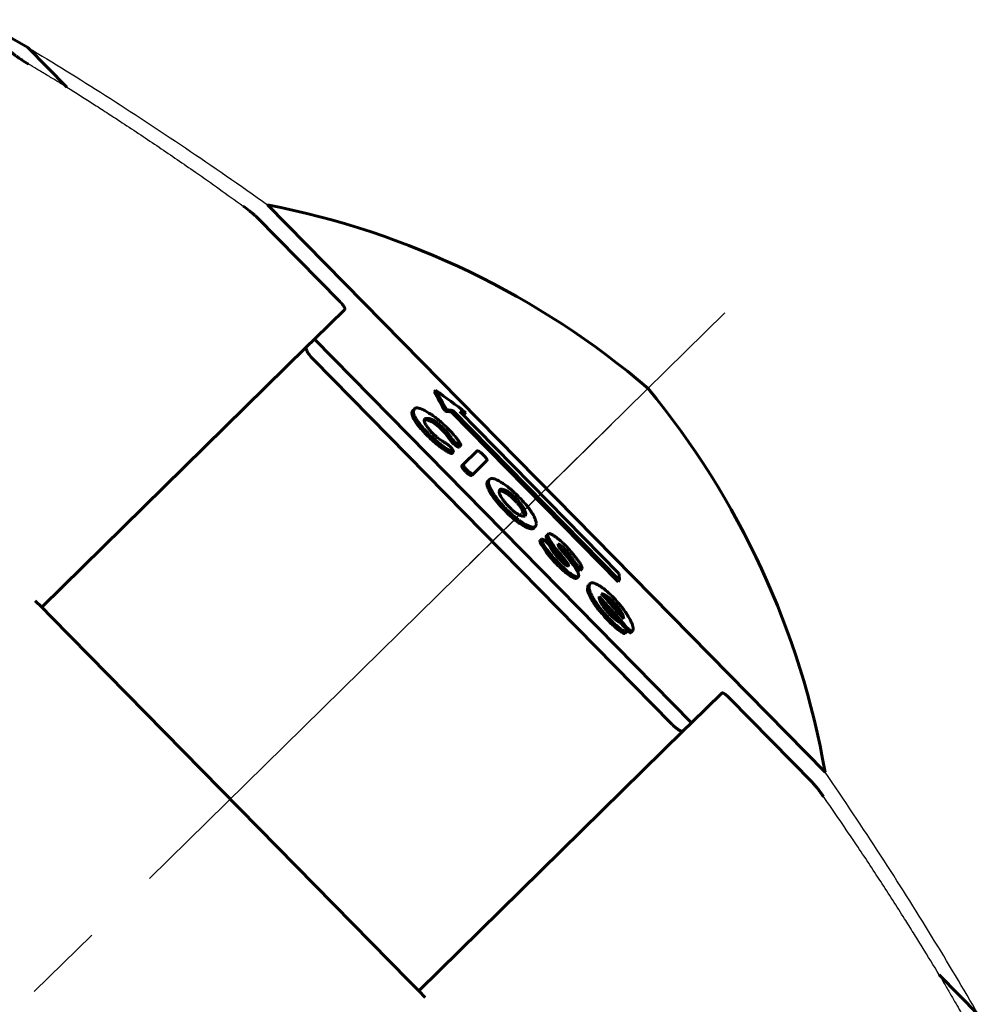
# Model space of a CAD drawing. Header units: millimetres. Extents: x 0 to 210, y 0 to 297.
# Tile 8 of 8: x 143 to 160, y 203 to 221. Entities that reach past the tile are written whole.
import ezdxf

# ---------------------------------------------------------------- set-up
doc = ezdxf.new("R2010")
doc.units = ezdxf.units.MM
for name, pattern in [('K5LT-1', [0]), ('K5LT_AXLED', [19.5, 15, -1.5, 1.5, -1.5]), ('K5LT_BASIC', [0])]:
    doc.linetypes.add(name, pattern=pattern)
doc.layers.add('Системный слой (1)', color=7, linetype='Continuous', true_color=0x6c6c6c)

# ---------------------------------------------------------------- blocks, each defined once
blk = doc.blocks.new('U2')
at = {"layer": 'Системный слой (1)', "color": 143, "linetype": 'K5LT_BASIC', "lineweight": 60, "true_color": 0x33acca}
for p, q in [((153.455, 210.26), (153.413, 210.288)), ((153.503, 210.22), (153.455, 210.26)), ((153.555, 210.166), (153.503, 210.22))]:
    blk.add_line(p, q, dxfattribs=at)
blk = doc.blocks.new('U3')
at = {"layer": 'Системный слой (1)', "color": 143, "linetype": 'K5LT_BASIC', "lineweight": 60, "true_color": 0x33acca}
for p, q in [((153.33, 210.227), (153.45, 210.093)), ((153.45, 210.093), (153.57, 209.958)), ((153.57, 209.958), (153.689, 209.823))]:
    blk.add_line(p, q, dxfattribs=at)
blk = doc.blocks.new('U4')
at = {"layer": 'Системный слой (1)', "color": 143, "linetype": 'K5LT_BASIC', "lineweight": 60, "true_color": 0x33acca}
for p, q in [((153.645, 210.061), (153.593, 210.123)), ((153.686, 210.001), (153.645, 210.061)), ((153.715, 209.949), (153.686, 210.001))]:
    blk.add_line(p, q, dxfattribs=at)
blk = doc.blocks.new('U5')
at = {"layer": 'Системный слой (1)', "color": 143, "linetype": 'K5LT_BASIC', "lineweight": 60, "true_color": 0x33acca}
for p, q in [((151.882, 211.914), (151.821, 212.005)), ((151.916, 211.843), (151.882, 211.914)), ((151.922, 211.795), (151.916, 211.843))]:
    blk.add_line(p, q, dxfattribs=at)
blk = doc.blocks.new('U6')
at = {"layer": 'Системный слой (1)', "color": 143, "linetype": 'K5LT_BASIC', "lineweight": 60, "true_color": 0x33acca}
for p, q in [((153.81, 209.689), (153.853, 209.649)), ((153.853, 209.649), (153.888, 209.624)), ((153.888, 209.624), (153.906, 209.624))]:
    blk.add_line(p, q, dxfattribs=at)
blk = doc.blocks.new('U7')
at = {"layer": 'Системный слой (1)', "color": 143, "linetype": 'K5LT_BASIC', "lineweight": 60, "true_color": 0x33acca}
for p, q in [((152.57, 211.222), (152.599, 211.197)), ((152.599, 211.197), (152.63, 211.168)), ((152.63, 211.168), (152.661, 211.136))]:
    blk.add_line(p, q, dxfattribs=at)
blk = doc.blocks.new('U8')
at = {"layer": 'Системный слой (1)', "color": 143, "linetype": 'K5LT_BASIC', "lineweight": 60, "true_color": 0x33acca}
for p, q in [((151.461, 212.267), (151.467, 212.267)), ((151.467, 212.267), (151.473, 212.267)), ((151.473, 212.267), (151.481, 212.266))]:
    blk.add_line(p, q, dxfattribs=at)
blk = doc.blocks.new('U9')
at = {"layer": 'Системный слой (1)', "color": 143, "linetype": 'K5LT_BASIC', "lineweight": 60, "true_color": 0x33acca}
for p, q in [((150.065, 213.582), (150.125, 213.579)), ((150.125, 213.579), (150.217, 213.54)), ((150.217, 213.54), (150.347, 213.44))]:
    blk.add_line(p, q, dxfattribs=at)
blk = doc.blocks.new('U10')
at = {"layer": 'Системный слой (1)', "color": 143, "linetype": 'K5LT_BASIC', "lineweight": 60, "true_color": 0x33acca}
for p, q in [((152.526, 211.104), (152.591, 211.028)), ((152.591, 211.028), (152.652, 210.952)), ((152.652, 210.952), (152.705, 210.88))]:
    blk.add_line(p, q, dxfattribs=at)

msp = doc.modelspace()

# ---------------------------------------------------------------- linework, layer by layer
at = {"layer": 'Системный слой (1)', "color": 143, "linetype": 'K5LT_BASIC', "lineweight": 60, "true_color": 0x33acca}
for p, q in [((142.6934, 220.5085), (141.7968, 221.0231)), ((142.6934, 220.5085), (143.4182, 219.771)), ((147.1517, 217.5821), (157.5145, 207.0368)), ((146.9527, 217.3505), (148.4922, 215.7838)), ((148.0235, 215.0846), (148.5862, 215.6376)), ((148.0235, 215.0846), (147.8757, 214.9393)), ((148.0235, 215.0846), (155.0326, 207.9521)), ((147.8757, 214.9393), (142.9526, 210.1014)), ((148.0073, 214.7033), (154.6511, 207.9425)), ((150.2452, 214.1075), (150.2743, 214.1361)), ((149.8571, 213.7636), (149.8864, 213.7924)), ((150.0652, 213.5856), (150.0908, 213.6107)), ((150.4496, 213.7444), (150.4787, 213.773)), ((150.5673, 213.729), (150.5964, 213.7576)), ((150.5673, 213.729), (153.6666, 210.5751)), ((150.5964, 213.7576), (153.6956, 210.6037)), ((153.682, 210.7287), (150.7236, 213.7392)), ((150.7619, 213.7001), (150.8095, 213.6925)), ((150.8095, 213.6925), (150.8385, 213.721)), ((149.9753, 213.4475), (150.0046, 213.4763)), ((150.3471, 213.4399), (150.3791, 213.4101)), ((150.3763, 213.4686), (150.4084, 213.4389)), ((150.4693, 213.4586), (150.4113, 213.5125)), ((150.1697, 213.2445), (150.2227, 213.1952)), ((150.1991, 213.2733), (150.2521, 213.224)), ((150.2625, 213.2955), (150.2095, 213.3448)), ((150.4696, 213.3173), (150.4988, 213.3461)), ((150.4341, 213.0299), (150.4634, 213.0588)), ((150.5431, 213.0873), (150.5222, 213.107)), ((150.5971, 213.15), (150.6263, 213.1787)), ((150.7105, 213.0797), (150.7397, 213.1084)), ((150.7397, 213.1084), (150.7431, 213.1118)), ((150.5768, 212.9598), (150.6061, 212.9886)), ((151.0401, 213.0048), (150.7922, 212.7612)), ((150.7629, 212.7324), (150.7922, 212.7612)), ((150.9765, 212.5789), (151.2301, 212.8281)), ((150.8381, 212.6151), (150.8675, 212.6439)), ((150.9472, 212.5501), (150.9765, 212.5789)), ((151.2493, 212.4513), (151.2785, 212.48)), ((151.2519, 212.3027), (151.2812, 212.3315)), ((151.4809, 212.2657), (151.5101, 212.2945)), ((151.6092, 211.9977), (151.6601, 211.9464)), ((151.8205, 212.0046), (151.8497, 212.0333)), ((151.8382, 211.6585), (151.8675, 211.6873)), ((152.0988, 211.5704), (152.1281, 211.5991)), ((152.1281, 211.5991), (152.1281, 211.6106)), ((152.1281, 211.5991), (152.1349, 211.6059)), ((152.3364, 211.4327), (152.3656, 211.4614)), ((152.3781, 211.4736), (152.3656, 211.4614)), ((152.2136, 211.3407), (152.2429, 211.3695)), ((152.2432, 211.2588), (152.2725, 211.2876)), ((152.3621, 211.2858), (152.3377, 211.3115)), ((152.5545, 211.2721), (152.5566, 211.2742)), ((152.5256, 211.1041), (152.5549, 211.1328)), ((152.7592, 211.0199), (152.7884, 211.0486)), ((152.7454, 210.8763), (152.7393, 210.8703)), ((152.8671, 210.8639), (152.8819, 210.8479)), ((152.8963, 210.8926), (152.9112, 210.8766)), ((152.6934, 210.743), (152.7227, 210.7718)), ((152.8999, 210.6436), (152.9292, 210.6724)), ((152.9629, 210.7859), (152.9921, 210.8147)), ((152.9921, 210.8147), (152.999, 210.8214)), ((153.1138, 210.5093), (153.1431, 210.5381)), ((153.6666, 210.5751), (153.6956, 210.6037)), ((153.0985, 210.414), (153.1278, 210.4428)), ((153.3142, 210.3027), (153.3154, 210.3038)), ((153.3707, 210.3486), (153.3605, 210.3482)), ((153.3646, 210.3426), (153.3707, 210.3486)), ((142.8333, 210.2228), (142.9526, 210.1014)), ((153.5931, 210.1234), (153.555, 210.1663)), ((153.6223, 210.1521), (153.5842, 210.1951)), ((153.6921, 210.1596), (153.6632, 210.1923)), ((142.9526, 210.1014), (143.1352, 209.9155)), ((143.1352, 209.9155), (149.779, 203.1548)), ((153.7427, 209.7769), (153.7652, 209.7991)), ((153.7716, 209.7441), (153.7482, 209.7709)), ((153.7666, 209.8904), (153.7733, 209.8874)), ((153.6517, 209.6971), (153.6811, 209.726)), ((153.7932, 209.6143), (153.8225, 209.6431)), ((153.8225, 209.6431), (153.8248, 209.6453)), ((153.9061, 209.6238), (153.9353, 209.6526)), ((153.9353, 209.6526), (153.9485, 209.6962)), ((155.0326, 207.9521), (155.5953, 208.5051)), ((155.7399, 208.4085), (157.2795, 206.8418)), ((155.0326, 207.9521), (154.8848, 207.8068)), ((149.9617, 202.9689), (154.8848, 207.8068)), ((159.6379, 203.2657), (160.3627, 202.5281)), ((149.779, 203.1548), (149.9617, 202.9689)), ((149.9617, 202.9689), (150.081, 202.8475))]:
    msp.add_line(p, q, dxfattribs=at)
at = {"layer": 'Системный слой (1)', "color": 30, "linetype": 'K5LT_AXLED', "lineweight": 18, "true_color": 0xff8000}
for p, q in [((150.9066, 210.9076), (155.6524, 215.5713)), ((89.3214, 150.388), (153.5426, 213.498))]:
    msp.add_line(p, q, dxfattribs=at)
at = {"layer": 'Системный слой (1)', "color": 143, "linetype": 'K5LT_BASIC', "lineweight": 60, "true_color": 0x33acca}
for centre, start, end in [((144.2203, 202.4668), 49.46992, 79.0245), ((142.3504, 204.3696), 9.9755, 39.53008)]:
    msp.add_arc(centre, 15.3968, start, end, dxfattribs=at)
for points, knots in [([(142.3944, 220.4151), (142.399, 220.4103), (142.4082, 220.4018), (142.433, 220.381), (142.4682, 220.3542), (142.5239, 220.3149), (142.6002, 220.2641), (142.6662, 220.2229), (142.7082, 220.1978)], [0, 0, 0, 0, 1.0451302, 1.6469918, 3.4392669, 4.7420115, 6.3161805, 9, 9, 9, 9]), ([(146.9527, 217.3505), (146.944, 217.3593), (146.9225, 217.3801), (146.8791, 217.4185), (146.8062, 217.4786), (146.7409, 217.5281), (146.6979, 217.5592)], [0, 0, 0, 0, 1.1718798, 2.5439565, 4.107585, 7, 7, 7, 7]), ([(148.5862, 215.6376), (148.5888, 215.6401), (148.5915, 215.648), (148.5867, 215.6646), (148.5762, 215.6838), (148.5643, 215.7015), (148.5403, 215.7327), (148.5142, 215.7615), (148.4922, 215.7838)], [0, 0, 0, 0, 1.5124306, 3.2851061, 4.2756119, 5.3035939, 6.316946, 9, 9, 9, 9]), ([(147.8757, 214.9393), (147.8699, 214.9336), (147.8646, 214.9192), (147.8704, 214.8891), (147.8835, 214.8602), (147.9025, 214.8282), (147.9257, 214.7955), (147.9614, 214.7518), (147.9894, 214.7215), (148.0073, 214.7033)], [0, 0, 0, 0, 1.9716308, 3.5118616, 4.9169064, 5.76719, 7.2077725, 8.3443421, 10, 10, 10, 10]), ([(150.0046, 213.4763), (149.987, 213.4978), (149.9562, 213.5376), (149.9233, 213.5858), (149.9013, 213.6229), (149.8843, 213.6563), (149.8685, 213.697), (149.8623, 213.7359), (149.8685, 213.7695), (149.8792, 213.7853), (149.8864, 213.7924)], [0, 0, 0, 0, 1.3651851, 2.5914758, 3.4182493, 4.2677758, 5.4477127, 7.3912463, 9.0648523, 11, 11, 11, 11]), ([(149.8864, 213.7924), (149.8929, 213.7987), (149.908, 213.8065), (149.937, 213.8071), (149.965, 213.8019), (149.9966, 213.7923), (150.0334, 213.777), (150.086, 213.7508), (150.1409, 213.7191), (150.185, 213.6909), (150.202, 213.6798)], [0, 0, 0, 0, 1.9513253, 3.4299821, 4.4229162, 5.4035158, 6.8217171, 7.8625226, 9.8138673, 11, 11, 11, 11]), ([(149.9753, 213.4475), (149.9588, 213.4676), (149.9288, 213.5062), (149.8951, 213.555), (149.8719, 213.594), (149.855, 213.6275), (149.8375, 213.6724), (149.8323, 213.715), (149.8421, 213.7458), (149.8524, 213.759), (149.8571, 213.7636)], [0, 0, 0, 0, 1.2789061, 2.5054344, 3.4466543, 4.3111215, 5.3909442, 7.8167878, 9.7333633, 11, 11, 11, 11]), ([(150.2095, 213.3448), (150.1877, 213.3689), (150.1521, 213.4103), (150.1138, 213.4614), (150.0904, 213.498), (150.0754, 213.5271), (150.0657, 213.554), (150.062, 213.5841), (150.0692, 213.599), (150.0764, 213.6061)], [0, 0, 0, 0, 1.832458, 3.1521814, 4.2365019, 5.2220191, 6.2396373, 7.6024616, 10, 10, 10, 10]), ([(150.0908, 213.6107), (150.1006, 213.6122), (150.1165, 213.6131), (150.1424, 213.6103), (150.1631, 213.6058), (150.1887, 213.5976), (150.2125, 213.5874), (150.2353, 213.5753), (150.2527, 213.5652), (150.2706, 213.5537), (150.2939, 213.5376), (150.3288, 213.511), (150.3582, 213.4853), (150.3763, 213.4686)], [0, 0, 0, 0, 2.7250504, 3.9871013, 5.5440317, 6.6794006, 8.3184132, 9.0393398, 9.6470552, 10.4290951, 11.085531, 12.1490078, 14, 14, 14, 14]), ([(150.4113, 213.5125), (150.3881, 213.534), (150.3507, 213.5666), (150.2896, 213.6159), (150.2433, 213.6506), (150.2112, 213.6733), (150.202, 213.6798)], [0, 0, 0, 0, 2.3154942, 3.6670503, 6.0243647, 7, 7, 7, 7]), ([(150.1697, 213.2445), (150.1583, 213.2551), (150.1346, 213.2782), (150.0978, 213.3157), (150.0531, 213.3627), (150.0119, 213.4073), (149.9843, 213.4375), (149.9753, 213.4475)], [0, 0, 0, 0, 1.2757485, 2.7395005, 4.4031981, 6.8129526, 8, 8, 8, 8]), ([(150.1991, 213.2733), (150.1877, 213.2839), (150.1639, 213.307), (150.1271, 213.3445), (150.0825, 213.3915), (150.0413, 213.4361), (150.0137, 213.4664), (150.0046, 213.4763)], [0, 0, 0, 0, 1.2754249, 2.7389814, 4.4026894, 6.8127514, 8, 8, 8, 8]), ([(150.4988, 213.3461), (150.4908, 213.3548), (150.4769, 213.3697), (150.4574, 213.3902), (150.4395, 213.4086), (150.4233, 213.4247), (150.4124, 213.4351), (150.4084, 213.4389)], [0, 0, 0, 0, 2.2628438, 3.850205, 5.2795574, 7.012736, 8, 8, 8, 8]), ([(150.4693, 213.4586), (150.4963, 213.4321), (150.5386, 213.3892), (150.5992, 213.3231), (150.6318, 213.2847), (150.6494, 213.2626)], [0, 0, 0, 0, 2.4102034, 3.8693939, 6, 6, 6, 6]), ([(150.4637, 213.1508), (150.4471, 213.1598), (150.424, 213.1731), (150.3956, 213.1913), (150.375, 213.2051), (150.3483, 213.2238), (150.3114, 213.2523), (150.2823, 213.2773), (150.2657, 213.2925), (150.2625, 213.2955)], [0, 0, 0, 0, 2.8897642, 3.8171966, 4.4198761, 6.0053443, 7.6964706, 9.5522038, 10, 10, 10, 10]), ([(150.4696, 213.3173), (150.4616, 213.3261), (150.4477, 213.341), (150.4282, 213.3615), (150.4102, 213.3799), (150.3941, 213.396), (150.3831, 213.4064), (150.3791, 213.4101)], [0, 0, 0, 0, 2.266148, 3.854738, 5.2844883, 7.0157176, 8, 8, 8, 8]), ([(150.5971, 213.15), (150.5931, 213.1538), (150.5867, 213.1604), (150.5776, 213.1708), (150.569, 213.181), (150.5595, 213.1929), (150.5452, 213.2113), (150.5263, 213.2367), (150.4995, 213.2741), (150.4808, 213.3011), (150.4696, 213.3173)], [0, 0, 0, 0, 0.6723951, 1.17143, 1.8480757, 2.541571, 3.401959, 5.3784083, 7.5592419, 11, 11, 11, 11]), ([(150.6263, 213.1787), (150.6223, 213.1825), (150.616, 213.1892), (150.6068, 213.1995), (150.5982, 213.2098), (150.5887, 213.2216), (150.5744, 213.2401), (150.5556, 213.2654), (150.5288, 213.3028), (150.51, 213.3298), (150.4988, 213.3461)], [0, 0, 0, 0, 0.6723387, 1.1713486, 1.8479751, 2.5414567, 3.4018346, 5.3782871, 7.5591582, 11, 11, 11, 11]), ([(150.7431, 213.1118), (150.7446, 213.1132), (150.7448, 213.1174), (150.7424, 213.1248), (150.7397, 213.131), (150.7365, 213.1375), (150.7314, 213.1467), (150.7244, 213.1583), (150.7142, 213.1739), (150.6952, 213.2016), (150.6726, 213.2323), (150.6546, 213.2559), (150.6494, 213.2626)], [0, 0, 0, 0, 1.279413, 2.149807, 2.5664235, 3.2112062, 4.0392352, 5.0498892, 6.1629428, 7.8381734, 11.5243541, 13, 13, 13, 13]), ([(150.2227, 213.1952), (150.2416, 213.1776), (150.2786, 213.1455), (150.3302, 213.1047), (150.3818, 213.0665), (150.4151, 213.043), (150.4341, 213.0299)], [0, 0, 0, 0, 1.8474139, 3.5799332, 5.0182912, 7, 7, 7, 7]), ([(150.2521, 213.224), (150.2709, 213.2065), (150.3079, 213.1744), (150.3596, 213.1336), (150.4111, 213.0953), (150.4445, 213.0718), (150.4634, 213.0588)], [0, 0, 0, 0, 1.8475143, 3.5800942, 5.0184281, 7, 7, 7, 7]), ([(150.6061, 212.9886), (150.6046, 212.9871), (150.5994, 212.9865), (150.5895, 212.9891), (150.5795, 212.9929), (150.568, 212.9981), (150.5477, 213.0083), (150.5181, 213.0251), (150.4873, 213.0438), (150.469, 213.0552), (150.4634, 213.0588)], [0, 0, 0, 0, 1.1933788, 2.2282662, 2.9239151, 3.7851829, 4.9857355, 7.4337006, 9.9133397, 11, 11, 11, 11]), ([(150.4637, 213.1508), (150.4693, 213.1473), (150.4806, 213.1399), (150.4948, 213.1298), (150.5087, 213.119), (150.5168, 213.1121), (150.5222, 213.107)], [0, 0, 0, 0, 2.2031911, 4.2593437, 5.1171687, 7, 7, 7, 7]), ([(150.6061, 212.9886), (150.6061, 212.9934), (150.6049, 213.0021), (150.6003, 213.0146), (150.5958, 213.0238), (150.5912, 213.0317), (150.585, 213.0409), (150.5768, 213.0517), (150.5636, 213.0671), (150.5512, 213.0796), (150.5431, 213.0873)], [0, 0, 0, 0, 2.8075586, 4.4486493, 5.1363766, 6.0710191, 7.0319769, 7.8784877, 9.0023451, 11, 11, 11, 11]), ([(150.5971, 213.15), (150.6092, 213.1392), (150.6271, 213.1238), (150.6471, 213.1079), (150.6585, 213.0995), (150.6683, 213.0927), (150.6782, 213.0865), (150.6867, 213.0819), (150.6936, 213.079), (150.6993, 213.0774), (150.7058, 213.0768), (150.7089, 213.0782), (150.7105, 213.0797)], [0, 0, 0, 0, 3.2061386, 4.6097338, 5.3374517, 6.3367439, 7.3805109, 8.3640482, 9.2538694, 10.1222414, 11.0335056, 13, 13, 13, 13]), ([(150.6263, 213.1787), (150.6384, 213.168), (150.6563, 213.1525), (150.6764, 213.1367), (150.6878, 213.1282), (150.6975, 213.1214), (150.7074, 213.1152), (150.7159, 213.1106), (150.7229, 213.1077), (150.7285, 213.1061), (150.735, 213.1055), (150.7382, 213.1069), (150.7397, 213.1084)], [0, 0, 0, 0, 3.2062523, 4.60989, 5.3376268, 6.3369433, 7.3807343, 8.3642944, 9.2541337, 10.1225072, 11.0337334, 13, 13, 13, 13]), ([(150.4341, 213.0299), (150.4549, 213.0168), (150.4834, 212.9993), (150.5149, 212.9816), (150.5331, 212.972), (150.5469, 212.9654), (150.5609, 212.96), (150.571, 212.9575), (150.5756, 212.9587), (150.5768, 212.9598)], [0, 0, 0, 0, 3.6529925, 5.0302042, 5.9385081, 7.2421654, 7.9409125, 9.1991928, 10, 10, 10, 10]), ([(151.1523, 212.9429), (151.139, 212.9549), (151.1222, 212.9693), (151.1039, 212.9831), (151.0944, 212.9899), (151.0835, 212.9969), (151.0718, 213.0033), (151.0587, 213.0086), (151.0474, 213.0096), (151.0421, 213.0068), (151.0401, 213.0048)], [0, 0, 0, 0, 2.6769728, 3.2717834, 3.8642633, 4.7513591, 5.8120296, 6.9664022, 9.0044414, 11, 11, 11, 11]), ([(151.2301, 212.8281), (151.2321, 212.8301), (151.2336, 212.8344), (151.2315, 212.8432), (151.2282, 212.8509), (151.223, 212.8602), (151.2152, 212.8715), (151.2056, 212.884), (151.186, 212.9075), (151.1672, 212.9277), (151.1523, 212.9429)], [0, 0, 0, 0, 2.0762244, 3.0274914, 3.834833, 4.760483, 5.7418109, 6.73699, 7.688889, 11, 11, 11, 11]), ([(150.7629, 212.7324), (150.7613, 212.7308), (150.7592, 212.7268), (150.7599, 212.7186), (150.7633, 212.7093), (150.7683, 212.6996), (150.776, 212.6876), (150.7858, 212.6743), (150.7967, 212.6609), (150.8135, 212.6413), (150.8276, 212.626), (150.8381, 212.6151)], [0, 0, 0, 0, 1.6031677, 3.1392009, 4.0574598, 5.0959356, 6.1879171, 7.3659704, 8.463029, 9.4199015, 12, 12, 12, 12]), ([(150.7922, 212.7612), (150.7906, 212.7597), (150.7885, 212.7557), (150.7892, 212.7475), (150.7926, 212.7381), (150.7977, 212.7284), (150.8053, 212.7164), (150.8152, 212.7031), (150.826, 212.6897), (150.8428, 212.6701), (150.857, 212.6549), (150.8675, 212.6439)], [0, 0, 0, 0, 1.6031934, 3.1392534, 4.0575322, 5.0960404, 6.1880699, 7.3662002, 8.4633076, 9.420194, 12, 12, 12, 12]), ([(150.8381, 212.6151), (150.8438, 212.6096), (150.8525, 212.6016), (150.8646, 212.5912), (150.8749, 212.5829), (150.8864, 212.5745), (150.8984, 212.5668), (150.9141, 212.5583), (150.9313, 212.5518), (150.9421, 212.5503), (150.9472, 212.5501)], [0, 0, 0, 0, 1.3544359, 2.0238046, 2.8301567, 3.7740324, 4.8500635, 5.9942061, 8.3657497, 11, 11, 11, 11]), ([(150.8675, 212.6439), (150.8731, 212.6384), (150.8818, 212.6304), (150.894, 212.62), (150.9042, 212.6118), (150.9158, 212.6033), (150.9277, 212.5956), (150.9434, 212.5871), (150.9606, 212.5806), (150.9714, 212.5791), (150.9765, 212.5789)], [0, 0, 0, 0, 1.3545073, 2.0239105, 2.8303032, 3.7742266, 4.8503098, 5.9945001, 8.3660668, 11, 11, 11, 11]), ([(151.2519, 212.3027), (151.2451, 212.3193), (151.2348, 212.3492), (151.2276, 212.39), (151.2307, 212.4257), (151.2416, 212.4437), (151.2493, 212.4513)], [0, 0, 0, 0, 1.5225077, 2.9797074, 4.8627339, 7, 7, 7, 7]), ([(151.2785, 212.48), (151.2676, 212.4692), (151.2591, 212.4513), (151.2581, 212.42), (151.261, 212.3895), (151.2703, 212.3579), (151.2812, 212.3315)], [0, 0, 0, 0, 3.0340643, 3.6910989, 4.5722768, 7, 7, 7, 7]), ([(151.6118, 212.3427), (151.585, 212.3627), (151.5361, 212.3976), (151.475, 212.4363), (151.4257, 212.4634), (151.3869, 212.4808), (151.3502, 212.4926), (151.3128, 212.4975), (151.2904, 212.4904), (151.2802, 212.4816), (151.2785, 212.48)], [0, 0, 0, 0, 1.7674502, 3.2937634, 4.4582526, 5.7389543, 6.8031834, 8.3075844, 10.5417573, 11, 11, 11, 11]), ([(151.2812, 212.3315), (151.2956, 212.3028), (151.3177, 212.2633), (151.3578, 212.2012), (151.392, 212.1524), (151.4387, 212.0921), (151.485, 212.0374), (151.5346, 211.9824), (151.568, 211.9476), (151.5882, 211.9274)], [0, 0, 0, 0, 2.6765769, 3.4115685, 4.8931843, 6.3076687, 7.638904, 8.6013032, 10, 10, 10, 10]), ([(151.6118, 212.3427), (151.6379, 212.3217), (151.6746, 212.291), (151.7413, 212.2315), (151.7811, 212.1935), (151.81, 212.1645)], [0, 0, 0, 0, 2.4271825, 3.3390742, 6, 6, 6, 6]), ([(151.2519, 212.3027), (151.2663, 212.274), (151.2884, 212.2345), (151.3285, 212.1724), (151.3627, 212.1236), (151.4093, 212.0633), (151.4556, 212.0085), (151.5053, 211.9536), (151.5387, 211.9188), (151.5588, 211.8986)], [0, 0, 0, 0, 2.6765203, 3.4114969, 4.8930842, 6.3075484, 7.6387923, 8.6012263, 10, 10, 10, 10]), ([(151.4737, 212.2874), (151.4674, 212.2811), (151.4596, 212.2687), (151.4572, 212.2472), (151.4594, 212.2255), (151.4659, 212.2028), (151.4798, 212.1723), (151.4968, 212.1419), (151.5239, 212.1015), (151.5616, 212.0526), (151.5925, 212.0165), (151.6092, 211.9977)], [0, 0, 0, 0, 2.3466265, 3.6986291, 4.4443002, 6.0534298, 6.8758247, 7.9591138, 9.1330437, 10.5096166, 12, 12, 12, 12]), ([(151.4737, 212.2874), (151.4763, 212.2899), (151.4812, 212.2933), (151.4897, 212.2959), (151.4985, 212.2965), (151.5057, 212.2955), (151.5101, 212.2945)], [0, 0, 0, 0, 2.4519606, 3.9306816, 5.2883408, 7, 7, 7, 7]), ([(151.7347, 212.1001), (151.722, 212.1128), (151.7035, 212.1307), (151.6715, 212.1595), (151.6471, 212.1796), (151.6238, 212.1971), (151.6063, 212.2095), (151.5859, 212.2227), (151.5636, 212.2355), (151.5374, 212.2484), (151.5091, 212.2593), (151.4902, 212.264), (151.4809, 212.2657)], [0, 0, 0, 0, 1.5782207, 2.2445091, 3.8883942, 4.5722653, 5.2747809, 6.2560966, 7.4892534, 8.7535816, 10.7454343, 13, 13, 13, 13]), ([(151.7639, 212.1288), (151.7512, 212.1415), (151.7328, 212.1594), (151.7007, 212.1882), (151.6763, 212.2083), (151.653, 212.2259), (151.6355, 212.2382), (151.6151, 212.2514), (151.5928, 212.2643), (151.5666, 212.2771), (151.5383, 212.288), (151.5194, 212.2927), (151.5101, 212.2945)], [0, 0, 0, 0, 1.5782859, 2.2446016, 3.8885531, 4.5724522, 5.2749984, 6.256356, 7.4895584, 8.7539176, 10.7457457, 13, 13, 13, 13]), ([(152.1476, 211.6489), (152.1457, 211.6699), (152.1383, 211.7073), (152.1179, 211.7599), (152.1029, 211.7911), (152.087, 211.8216), (152.0681, 211.8536), (152.0402, 211.896), (152.0067, 211.9429), (151.9556, 212.0073), (151.8872, 212.0849), (151.8372, 212.137), (151.81, 212.1645)], [0, 0, 0, 0, 2.7743415, 4.3309187, 4.9742864, 5.4371557, 6.7982426, 7.3632662, 8.367729, 9.8666304, 11.316507, 13, 13, 13, 13]), ([(151.7347, 212.1001), (151.7432, 212.0915), (151.7578, 212.0763), (151.7781, 212.0541), (151.7985, 212.0308), (151.8125, 212.0143), (151.8205, 212.0046)], [0, 0, 0, 0, 1.9113967, 3.3591588, 4.8450741, 7, 7, 7, 7]), ([(151.7639, 212.1288), (151.7724, 212.1202), (151.7871, 212.105), (151.8073, 212.0828), (151.8277, 212.0595), (151.8417, 212.043), (151.8497, 212.0333)], [0, 0, 0, 0, 1.9110245, 3.3587537, 4.8447635, 7, 7, 7, 7]), ([(151.9368, 211.7956), (151.9459, 211.8046), (151.953, 211.8202), (151.9507, 211.8517), (151.9443, 211.8775), (151.928, 211.9151), (151.9014, 211.9609), (151.8736, 212.0014), (151.8553, 212.026), (151.8497, 212.0333)], [0, 0, 0, 0, 3.1068326, 3.876554, 5.1625519, 6.639563, 8.0520475, 9.4294, 10, 10, 10, 10]), ([(151.5588, 211.8986), (151.5765, 211.8808), (151.603, 211.8547), (151.645, 211.8153), (151.6876, 211.7768), (151.7408, 211.7317), (151.7924, 211.6913), (151.8246, 211.668), (151.8382, 211.6585)], [0, 0, 0, 0, 1.6980993, 2.524342, 3.9441059, 5.6997457, 7.5698312, 9, 9, 9, 9]), ([(151.5882, 211.9274), (151.6058, 211.9096), (151.6324, 211.8835), (151.6743, 211.8441), (151.717, 211.8056), (151.7701, 211.7605), (151.8217, 211.7201), (151.8539, 211.6968), (151.8675, 211.6873)], [0, 0, 0, 0, 1.6981661, 2.5244401, 3.944254, 5.6999122, 7.5699363, 9, 9, 9, 9]), ([(151.6601, 211.9464), (151.6712, 211.9353), (151.6876, 211.9195), (151.7087, 211.9008), (151.7237, 211.8882), (151.7392, 211.8759), (151.7559, 211.8633), (151.7736, 211.8511), (151.7916, 211.8396), (151.8189, 211.8236), (151.8487, 211.8094), (151.8784, 211.7982), (151.8944, 211.7934), (151.9015, 211.7916)], [0, 0, 0, 0, 1.5612435, 2.2691567, 2.9083726, 3.6523457, 4.4764738, 5.3796021, 6.38173, 7.4099395, 10.1372257, 12.185697, 14, 14, 14, 14]), ([(151.9368, 211.7956), (151.9358, 211.7958), (151.9343, 211.796), (151.932, 211.7961), (151.9295, 211.796), (151.926, 211.7958), (151.9213, 211.7952), (151.9129, 211.7939), (151.9062, 211.7926), (151.9015, 211.7916)], [0, 0, 0, 0, 0.6403008, 1.0572354, 1.682193, 2.6329747, 3.9752792, 5.6859841, 10, 10, 10, 10]), ([(151.8382, 211.6585), (151.866, 211.6414), (151.9125, 211.6143), (151.9756, 211.5828), (152.0261, 211.5637), (152.0631, 211.5576), (152.0858, 211.5611), (152.0952, 211.5668), (152.0988, 211.5704)], [0, 0, 0, 0, 2.0405229, 3.5153808, 5.3023824, 6.9022701, 8.0103347, 9, 9, 9, 9]), ([(151.8675, 211.6873), (151.8953, 211.6702), (151.9418, 211.6431), (152.0049, 211.6116), (152.0554, 211.5925), (152.0923, 211.5864), (152.1151, 211.5898), (152.1245, 211.5956), (152.1281, 211.5991)], [0, 0, 0, 0, 2.0406115, 3.515526, 5.3025779, 6.9036316, 8.0104293, 9, 9, 9, 9]), ([(152.1349, 211.6059), (152.1347, 211.6057), (152.1343, 211.6056), (152.1328, 211.6063), (152.1307, 211.608), (152.1291, 211.6096), (152.1281, 211.6106)], [0, 0, 0, 0, 1.8508867, 3.2292273, 4.5332029, 7, 7, 7, 7]), ([(152.1476, 211.6489), (152.1459, 211.6427), (152.1436, 211.6339), (152.1406, 211.6232), (152.1389, 211.6172), (152.1376, 211.6128), (152.1365, 211.6096), (152.1358, 211.6075), (152.1352, 211.6062), (152.1349, 211.6059)], [0, 0, 0, 0, 4.2438686, 5.9771558, 7.3838629, 8.3984253, 9.0504886, 9.6450032, 10, 10, 10, 10]), ([(152.3364, 211.4327), (152.3323, 211.4286), (152.3285, 211.4183), (152.3327, 211.3941), (152.3439, 211.3657), (152.3596, 211.3361), (152.3775, 211.3063), (152.3973, 211.2758), (152.4228, 211.2391), (152.4646, 211.1819), (152.4999, 211.1364), (152.5256, 211.1041)], [0, 0, 0, 0, 1.6355809, 2.7842623, 4.0423735, 5.2987446, 5.9827908, 7.0133654, 8.1741781, 9.2875909, 12, 12, 12, 12]), ([(152.5549, 211.1328), (152.5264, 211.1686), (152.4822, 211.2257), (152.4375, 211.2884), (152.4078, 211.3331), (152.384, 211.3725), (152.3649, 211.4127), (152.3589, 211.4366), (152.3597, 211.4525), (152.3626, 211.4584), (152.3656, 211.4614)], [0, 0, 0, 0, 2.7685473, 4.3814799, 5.0838257, 6.5780028, 7.9551052, 9.3630487, 9.9202128, 11, 11, 11, 11]), ([(152.5184, 211.3992), (152.5029, 211.4111), (152.4777, 211.4294), (152.4455, 211.4496), (152.4236, 211.461), (152.3996, 211.4708), (152.3862, 211.4735), (152.3781, 211.4736)], [0, 0, 0, 0, 2.0141092, 3.3892621, 4.8167446, 5.7033062, 8, 8, 8, 8]), ([(152.2136, 211.3407), (152.2124, 211.3395), (152.2115, 211.3352), (152.2132, 211.3263), (152.2166, 211.316), (152.2226, 211.3009), (152.2316, 211.2816), (152.2397, 211.2655), (152.2432, 211.2588)], [0, 0, 0, 0, 1.1406444, 2.4603104, 3.4827351, 4.6388398, 7.1930374, 9, 9, 9, 9]), ([(152.2725, 211.2876), (152.2668, 211.2986), (152.2586, 211.315), (152.2502, 211.3338), (152.2461, 211.3444), (152.2436, 211.3518), (152.2417, 211.3589), (152.2409, 211.3653), (152.2419, 211.3685), (152.2429, 211.3695)], [0, 0, 0, 0, 3.2959333, 4.9694599, 6.1477925, 6.9865636, 7.7375551, 9.0116448, 10, 10, 10, 10]), ([(152.3377, 211.3115), (152.3332, 211.3161), (152.3264, 211.323), (152.3168, 211.3319), (152.3086, 211.339), (152.2993, 211.3464), (152.2896, 211.3531), (152.2764, 211.361), (152.2632, 211.3665), (152.2514, 211.3691), (152.2454, 211.3695), (152.2429, 211.3695)], [0, 0, 0, 0, 1.2794272, 1.9181627, 2.6941213, 3.6128347, 4.6792107, 5.7805237, 8.2625553, 10.3558053, 12, 12, 12, 12]), ([(152.2432, 211.2588), (152.2575, 211.2353), (152.2805, 211.199), (152.3152, 211.1484), (152.3405, 211.1132), (152.3678, 211.0773), (152.4011, 211.0353), (152.438, 210.9922), (152.4648, 210.9629), (152.4746, 210.9525)], [0, 0, 0, 0, 2.5799013, 3.8305025, 5.0994663, 6.0111602, 7.2611381, 9.0185525, 10, 10, 10, 10]), ([(152.2725, 211.2876), (152.2868, 211.2641), (152.3098, 211.2278), (152.3445, 211.1772), (152.3698, 211.1421), (152.3971, 211.1061), (152.4304, 211.0642), (152.4673, 211.021), (152.4941, 210.9918), (152.5039, 210.9814)], [0, 0, 0, 0, 2.5799655, 3.830598, 5.0995881, 6.0112961, 7.2612801, 9.0186279, 10, 10, 10, 10]), ([(152.3621, 211.2858), (152.3672, 211.2805), (152.3745, 211.2718), (152.3836, 211.2598), (152.3928, 211.2466), (152.4029, 211.2306), (152.414, 211.2111), (152.4251, 211.1896), (152.4322, 211.1747), (152.4358, 211.1669)], [0, 0, 0, 0, 1.1351993, 1.8072499, 2.6161521, 4.1404059, 5.6840885, 7.6833973, 10, 10, 10, 10]), ([(152.5184, 211.3992), (152.5334, 211.388), (152.5563, 211.3699), (152.6007, 211.3322), (152.6296, 211.3063), (152.651, 211.2866)], [0, 0, 0, 0, 2.1961832, 3.1836313, 6, 6, 6, 6]), ([(152.6681, 211.093), (152.6515, 211.1126), (152.6266, 211.1429), (152.6003, 211.1771), (152.5837, 211.1999), (152.5727, 211.2165), (152.5641, 211.2308), (152.5592, 211.2401), (152.5548, 211.2497), (152.5519, 211.2587), (152.5513, 211.267), (152.553, 211.2706), (152.5545, 211.2721)], [0, 0, 0, 0, 3.4486804, 5.1895502, 6.0989463, 7.6613079, 8.3667063, 9.1091836, 9.7580006, 10.7895861, 11.7533402, 13, 13, 13, 13]), ([(152.5566, 211.2742), (152.5606, 211.2731), (152.5671, 211.2705), (152.5776, 211.2648), (152.5873, 211.2588), (152.6002, 211.2497), (152.6156, 211.2373), (152.6331, 211.2219), (152.6583, 211.1981), (152.6776, 211.1783), (152.6904, 211.1646)], [0, 0, 0, 0, 1.5778864, 2.3065769, 3.2004787, 4.2508817, 5.5145592, 6.7746646, 8.1303399, 11, 11, 11, 11]), ([(152.651, 211.2866), (152.6595, 211.2784), (152.6802, 211.2577), (152.7083, 211.2282), (152.7277, 211.2073), (152.7353, 211.1991)], [0, 0, 0, 0, 1.7838753, 4.3576331, 6, 6, 6, 6]), ([(152.4358, 211.1669), (152.4422, 211.1568), (152.4542, 211.1395), (152.4734, 211.1139), (152.4912, 211.0912), (152.5201, 211.0554), (152.5441, 211.027), (152.5612, 211.007)], [0, 0, 0, 0, 1.6910595, 2.7267987, 3.8561036, 5.0781545, 8, 8, 8, 8]), ([(152.5549, 211.1328), (152.5749, 211.1098), (152.6014, 211.079), (152.6384, 211.0348), (152.6643, 211.0031), (152.6906, 210.9698), (152.7106, 210.9432), (152.7257, 210.9217), (152.7357, 210.9061), (152.7429, 210.893), (152.7466, 210.8839), (152.7468, 210.8785), (152.7459, 210.8767), (152.7454, 210.8763)], [0, 0, 0, 0, 3.5109225, 4.5814933, 6.572167, 8.2417552, 9.6178305, 10.6489237, 11.6364922, 12.2249489, 13.0732125, 13.6563505, 14, 14, 14, 14]), ([(152.7592, 211.0199), (152.7424, 211.0418), (152.7195, 211.0703), (152.6857, 211.1093), (152.6707, 211.1258), (152.6612, 211.1359)], [0, 0, 0, 0, 3.4545724, 4.4041418, 6, 6, 6, 6]), ([(152.9178, 210.753), (152.9158, 210.7585), (152.9094, 210.7727), (152.8945, 210.7982), (152.8736, 210.8301), (152.8493, 210.8644), (152.8146, 210.9111), (152.7555, 210.987), (152.7026, 211.0517), (152.6681, 211.093)], [0, 0, 0, 0, 0.70292, 1.6346871, 2.5344476, 3.6045591, 4.6444758, 6.5325237, 10, 10, 10, 10]), ([(152.7884, 211.0486), (152.7716, 211.0705), (152.7488, 211.099), (152.7149, 211.138), (152.7, 211.1545), (152.6904, 211.1646)], [0, 0, 0, 0, 3.4544328, 4.4040602, 6, 6, 6, 6]), ([(152.999, 210.8214), (152.9989, 210.8286), (152.9957, 210.8445), (152.9823, 210.8758), (152.9648, 210.9068), (152.9451, 210.9375), (152.9267, 210.9641), (152.9077, 210.9903), (152.8827, 211.0233), (152.8488, 211.0661), (152.7975, 211.1279), (152.7586, 211.1728), (152.7353, 211.1991)], [0, 0, 0, 0, 1.5388789, 2.7827953, 4.137798, 4.9874455, 5.9166984, 6.7262705, 7.4460713, 8.9770332, 10.6096724, 13, 13, 13, 13]), ([(152.8963, 210.8926), (152.8905, 210.8989), (152.8814, 210.9098), (152.8693, 210.9252), (152.8593, 210.9388), (152.8485, 210.9542), (152.8368, 210.9713), (152.8222, 210.9936), (152.8059, 211.0196), (152.7942, 211.0389), (152.7884, 211.0486)], [0, 0, 0, 0, 1.2063075, 2.082011, 3.0055367, 3.924829, 5.2264393, 6.6120641, 8.7440803, 11, 11, 11, 11]), ([(152.4746, 210.9525), (152.4893, 210.9369), (152.5182, 210.9071), (152.5657, 210.8604), (152.624, 210.8054), (152.6679, 210.7657), (152.6934, 210.743)], [0, 0, 0, 0, 1.4408806, 2.7870612, 4.5280983, 7, 7, 7, 7]), ([(152.7227, 210.7718), (152.7108, 210.7824), (152.6907, 210.8005), (152.662, 210.8266), (152.6168, 210.8684), (152.5635, 210.9195), (152.5194, 210.9649), (152.5039, 210.9814)], [0, 0, 0, 0, 1.3250284, 2.2171967, 3.1403308, 6.2744124, 8, 8, 8, 8]), ([(152.7393, 210.8703), (152.7378, 210.8688), (152.735, 210.8677), (152.7295, 210.8682), (152.725, 210.8693), (152.7174, 210.8724), (152.7081, 210.8776), (152.6963, 210.8855), (152.6838, 210.8947), (152.6688, 210.9067), (152.6481, 210.9244), (152.6219, 210.9481), (152.5912, 210.9773), (152.5708, 210.9974), (152.5612, 211.007)], [0, 0, 0, 0, 1.4163973, 1.8522918, 2.5266332, 3.1772156, 4.3734047, 5.1401712, 6.1559397, 7.3318919, 8.4989699, 10.6659059, 12.9298534, 15, 15, 15, 15]), ([(152.8671, 210.8639), (152.8638, 210.8675), (152.8588, 210.8731), (152.8514, 210.8821), (152.8439, 210.8916), (152.8347, 210.9037), (152.8212, 210.9225), (152.804, 210.9479), (152.782, 210.9823), (152.7673, 211.0064), (152.7592, 211.0199)], [0, 0, 0, 0, 0.6978562, 1.0809967, 1.7264989, 2.524395, 3.4742982, 5.5224142, 7.8753026, 11, 11, 11, 11]), ([(152.9112, 210.8766), (152.9141, 210.8734), (152.9188, 210.8686), (152.9259, 210.8615), (152.9333, 210.8546), (152.9432, 210.846), (152.954, 210.8376), (152.9666, 210.8287), (152.9794, 210.821), (152.9881, 210.8166), (152.9921, 210.8147)], [0, 0, 0, 0, 1.0618758, 1.62939, 2.4838397, 3.6478273, 5.1837035, 6.5902573, 8.8479419, 11, 11, 11, 11]), ([(152.6934, 210.743), (152.7268, 210.7173), (152.7636, 210.6908), (152.8099, 210.6625), (152.833, 210.6502), (152.8546, 210.6416), (152.8689, 210.6377), (152.8818, 210.6363), (152.8924, 210.6381), (152.8978, 210.6416), (152.8999, 210.6436)], [0, 0, 0, 0, 3.8353578, 4.3576015, 6.1806134, 7.1696488, 7.9948673, 8.92009, 10.0440775, 11, 11, 11, 11]), ([(152.7227, 210.7718), (152.7561, 210.7461), (152.7929, 210.7196), (152.8392, 210.6914), (152.8623, 210.679), (152.8839, 210.6705), (152.8982, 210.6665), (152.9111, 210.6651), (152.9217, 210.6669), (152.9271, 210.6704), (152.9292, 210.6724)], [0, 0, 0, 0, 3.8355531, 4.3578155, 6.1808682, 7.1699104, 7.995118, 8.9213754, 10.044187, 11, 11, 11, 11]), ([(152.8819, 210.8479), (152.8849, 210.8447), (152.8895, 210.8398), (152.8967, 210.8328), (152.9041, 210.8259), (152.914, 210.8173), (152.9248, 210.8088), (152.9374, 210.8), (152.9502, 210.7923), (152.9589, 210.7878), (152.9629, 210.7859)], [0, 0, 0, 0, 1.061834, 1.6293256, 2.4837409, 3.6476777, 5.1834802, 6.5899906, 8.84773, 11, 11, 11, 11]), ([(152.9178, 210.753), (152.9233, 210.7406), (152.9316, 210.7191), (152.9364, 210.6952), (152.9349, 210.6805), (152.9313, 210.6745), (152.9292, 210.6724)], [0, 0, 0, 0, 2.2273636, 4.1447582, 5.7540286, 7, 7, 7, 7]), ([(153.0985, 210.414), (153.0986, 210.4251), (153.0993, 210.4418), (153.1028, 210.4752), (153.1079, 210.4959), (153.1138, 210.5093)], [0, 0, 0, 0, 1.785231, 2.799574, 6, 6, 6, 6]), ([(153.1278, 210.4428), (153.1279, 210.4539), (153.1285, 210.4706), (153.1321, 210.504), (153.1371, 210.5247), (153.1431, 210.5381)], [0, 0, 0, 0, 1.7851681, 2.7994871, 6, 6, 6, 6]), ([(153.4223, 210.43), (153.4031, 210.4448), (153.3639, 210.4736), (153.3119, 210.5074), (153.2664, 210.5319), (153.2311, 210.5463), (153.2, 210.5539), (153.1682, 210.5546), (153.1512, 210.546), (153.1431, 210.5381)], [0, 0, 0, 0, 1.3527126, 2.8354208, 4.0938643, 5.3726218, 6.4317076, 7.8011109, 10, 10, 10, 10]), ([(153.0985, 210.414), (153.1065, 210.3902), (153.1219, 210.3496), (153.1479, 210.2946), (153.1756, 210.2418), (153.2078, 210.1874), (153.2479, 210.1285), (153.2818, 210.0824), (153.3219, 210.0313), (153.3548, 209.9927), (153.3748, 209.9702)], [0, 0, 0, 0, 2.434666, 3.8554974, 4.6491391, 6.5937487, 7.785252, 8.5640483, 9.5559112, 11, 11, 11, 11]), ([(153.4042, 209.999), (153.3873, 210.018), (153.3514, 210.0598), (153.3074, 210.1159), (153.2709, 210.1665), (153.2455, 210.2044), (153.2181, 210.2482), (153.1882, 210.3008), (153.1541, 210.3711), (153.1363, 210.4175), (153.1278, 210.4428)], [0, 0, 0, 0, 1.2221044, 2.6392316, 3.5243594, 4.4917198, 5.1824028, 6.600432, 8.4186684, 11, 11, 11, 11]), ([(153.374, 210.3309), (153.3726, 210.3325), (153.3694, 210.3363), (153.3649, 210.3421), (153.3619, 210.3462), (153.3605, 210.3482)], [0, 0, 0, 0, 1.6585175, 3.9014652, 6, 6, 6, 6]), ([(153.5842, 210.1951), (153.5725, 210.2083), (153.5552, 210.2265), (153.5313, 210.2494), (153.5153, 210.2637), (153.4988, 210.2773), (153.4825, 210.2899), (153.4598, 210.3059), (153.4324, 210.3224), (153.4009, 210.3379), (153.381, 210.3453), (153.3707, 210.3486)], [0, 0, 0, 0, 1.6216907, 2.2896788, 3.2190759, 3.8408202, 4.6728632, 5.6760802, 7.4944212, 9.5373482, 12, 12, 12, 12]), ([(153.7666, 209.8904), (153.7216, 209.9414), (153.6528, 210.0191), (153.5473, 210.1375), (153.4616, 210.2334), (153.3995, 210.3025), (153.374, 210.3309)], [0, 0, 0, 0, 2.421658, 3.6947501, 5.6426074, 7, 7, 7, 7]), ([(153.6632, 210.1923), (153.6322, 210.2273), (153.578, 210.2856), (153.4963, 210.3655), (153.448, 210.4083), (153.4223, 210.43)], [0, 0, 0, 0, 2.3490381, 3.9901869, 6, 6, 6, 6]), ([(153.4722, 210.0142), (153.4567, 210.0316), (153.4329, 210.0597), (153.4046, 210.0965), (153.3876, 210.1204), (153.3741, 210.1407), (153.362, 210.1602), (153.3501, 210.1813), (153.3378, 210.2061), (153.3253, 210.2368), (153.316, 210.2712), (153.3142, 210.2926), (153.3142, 210.3027)], [0, 0, 0, 0, 1.8124634, 2.844896, 3.7679289, 4.3269971, 5.0526931, 5.9983987, 6.8887693, 8.3184696, 10.5329705, 13, 13, 13, 13]), ([(153.7733, 209.8874), (153.7713, 209.9), (153.7664, 209.922), (153.7544, 209.9549), (153.742, 209.9826), (153.7296, 210.006), (153.7144, 210.0315), (153.6984, 210.0563), (153.668, 210.0984), (153.6411, 210.1309), (153.6223, 210.1521)], [0, 0, 0, 0, 2.5052484, 3.9508528, 5.0026677, 6.2789098, 6.7985406, 7.8834848, 8.8985132, 11, 11, 11, 11]), ([(153.6921, 210.1596), (153.7027, 210.1476), (153.7228, 210.1235), (153.7468, 210.0922), (153.7683, 210.0629), (153.7902, 210.032), (153.8258, 209.9798), (153.8524, 209.9384), (153.8695, 209.9112)], [0, 0, 0, 0, 1.2478469, 2.498865, 3.260986, 4.3355469, 5.8299813, 9, 9, 9, 9]), ([(153.3748, 209.9702), (153.4028, 209.9387), (153.4411, 209.8967), (153.4968, 209.8385), (153.5437, 209.7914), (153.5988, 209.7401), (153.6349, 209.7101), (153.6517, 209.6971)], [0, 0, 0, 0, 2.4425301, 3.2868861, 4.7349724, 6.4117041, 8, 8, 8, 8]), ([(153.4042, 209.999), (153.4322, 209.9675), (153.4705, 209.9255), (153.5262, 209.8673), (153.5731, 209.8203), (153.6282, 209.769), (153.6643, 209.739), (153.6811, 209.726)], [0, 0, 0, 0, 2.4426105, 3.2869937, 4.7351088, 6.4118073, 8, 8, 8, 8]), ([(153.4722, 210.0142), (153.4957, 209.9877), (153.5275, 209.9538), (153.5638, 209.919), (153.5824, 209.9021), (153.6008, 209.8862), (153.6204, 209.8704), (153.6449, 209.8525), (153.6611, 209.8422), (153.671, 209.8366)], [0, 0, 0, 0, 3.4012294, 4.4059786, 5.0992436, 6.057632, 7.0999412, 8.0905057, 10, 10, 10, 10]), ([(153.671, 209.8366), (153.6767, 209.8326), (153.6855, 209.8261), (153.6976, 209.8169), (153.707, 209.8094), (153.7161, 209.8018), (153.7247, 209.7944), (153.7322, 209.7875), (153.7399, 209.7799), (153.7451, 209.7744), (153.7482, 209.7709)], [0, 0, 0, 0, 2.636919, 4.0248266, 5.4092303, 6.7423416, 7.9047586, 8.9466627, 9.7537628, 11, 11, 11, 11]), ([(153.7652, 209.7991), (153.7809, 209.7811), (153.8076, 209.7512), (153.8386, 209.7186), (153.8598, 209.6977), (153.8734, 209.6849), (153.8861, 209.6739), (153.8956, 209.6662), (153.9048, 209.6597), (153.9122, 209.6552), (153.9198, 209.6515), (153.9288, 209.649), (153.9334, 209.6506), (153.9353, 209.6526)], [0, 0, 0, 0, 3.3724798, 5.4965718, 6.3427823, 7.7247404, 8.3259267, 9.1019759, 9.8873842, 10.5746403, 11.1378072, 12.220461, 14, 14, 14, 14]), ([(153.9485, 209.6962), (153.9481, 209.7101), (153.9437, 209.7388), (153.928, 209.7881), (153.9046, 209.8437), (153.8833, 209.8858), (153.8695, 209.9112)], [0, 0, 0, 0, 1.9956311, 3.5945595, 5.0680168, 7, 7, 7, 7]), ([(153.6517, 209.6971), (153.674, 209.6797), (153.7039, 209.6569), (153.7342, 209.6366), (153.7511, 209.6261), (153.7738, 209.6136), (153.7888, 209.61), (153.7932, 209.6143)], [0, 0, 0, 0, 3.0457916, 4.1262685, 4.571269, 5.7408427, 8, 8, 8, 8]), ([(153.6811, 209.726), (153.7033, 209.7085), (153.7333, 209.6858), (153.7635, 209.6655), (153.7804, 209.6549), (153.8032, 209.6424), (153.8182, 209.6388), (153.8225, 209.6431)], [0, 0, 0, 0, 3.0459202, 4.1264247, 4.5714313, 5.7410076, 8, 8, 8, 8]), ([(153.8248, 209.6453), (153.8253, 209.6499), (153.8244, 209.6578), (153.8197, 209.6703), (153.816, 209.6784), (153.8111, 209.6878), (153.804, 209.6996), (153.7915, 209.7183), (153.78, 209.7336), (153.7716, 209.7441)], [0, 0, 0, 0, 2.8063817, 3.7437791, 4.4025792, 5.3602708, 6.4357893, 7.5109556, 10, 10, 10, 10]), ([(155.7399, 208.4085), (155.7208, 208.428), (155.6955, 208.452), (155.6667, 208.4759), (155.6488, 208.4893), (155.6325, 208.4995), (155.6174, 208.5068), (155.6041, 208.5097), (155.5977, 208.5074), (155.5953, 208.5051)], [0, 0, 0, 0, 2.5968743, 3.6342236, 4.7289183, 5.8679786, 6.9941034, 8.437831, 10, 10, 10, 10]), ([(154.6511, 207.9425), (154.6592, 207.9342), (154.6789, 207.9147), (154.7077, 207.8882), (154.743, 207.8585), (154.7755, 207.8345), (154.8036, 207.8175), (154.8249, 207.807), (154.847, 207.7992), (154.8689, 207.7971), (154.8803, 207.8025), (154.8848, 207.8068)], [0, 0, 0, 0, 0.9086319, 2.1959891, 3.278706, 5.0874733, 6.322682, 7.2598875, 8.421574, 10.2026362, 12, 12, 12, 12]), ([(157.4837, 206.5835), (157.4645, 206.611), (157.4289, 206.6606), (157.3773, 206.7284), (157.3396, 206.7749), (157.3064, 206.8134), (157.2895, 206.8317), (157.2795, 206.8418)], [0, 0, 0, 0, 2.0859044, 3.8005439, 5.6150631, 6.4564299, 8, 8, 8, 8])]:
    msp.add_open_spline(points, degree=3, knots=knots, dxfattribs=at)
at = {"layer": 'Системный слой (1)', "color": 7, "linetype": 'K5LT-1'}
for points in [[(142.6934, 220.5085), (143.168, 220.2244), (144.1318, 219.6284), (145.6188, 218.6525), (146.6365, 217.9478), (147.1517, 217.5821)], [(160.3627, 202.5281), (160.0869, 203.0077), (159.5079, 203.9816), (158.558, 205.4854), (157.8711, 206.5153), (157.5145, 207.0368)]]:
    msp.add_open_spline(points, degree=3, dxfattribs=at)
for points, knots in [([(143.4182, 219.771), (143.3578, 219.8074), (143.2344, 219.8817), (143.0486, 219.9935), (142.8723, 220.0993), (142.759, 220.1673), (142.7082, 220.1978)], [0, 0, 0, 0, 2.7756492, 5.6614197, 8.5254811, 10.8560068, 10.8560068, 10.8560068, 10.8560068]), ([(143.4182, 219.771), (143.5909, 219.6628), (143.8498, 219.4987), (144.194, 219.2765), (144.4804, 219.0894), (144.7942, 218.8818), (145.1341, 218.6535), (145.4724, 218.4229), (145.8464, 218.1644), (146.2553, 217.877), (146.5506, 217.6655), (146.6979, 217.5592)], [0, 0, 0, 0, 0.492905, 0.7393575, 0.98581, 1.3144133, 1.6430167, 1.97162, 2.3002234, 2.7374485, 3.1746737, 3.1746737, 3.1746737, 3.1746737]), ([(159.6379, 203.2657), (159.5328, 203.4403), (159.3732, 203.702), (159.157, 204.05), (158.975, 204.3396), (158.7729, 204.657), (158.5506, 205.0008), (158.3259, 205.3431), (158.0739, 205.7215), (157.7937, 206.1354), (157.5875, 206.4344), (157.4837, 206.5835)], [0, 0, 0, 0, 0.492905, 0.7393575, 0.98581, 1.3144133, 1.6430167, 1.97162, 2.3002234, 2.7374485, 3.1746737, 3.1746737, 3.1746737, 3.1746737]), ([(159.6379, 203.2657), (159.6733, 203.2046), (159.7454, 203.08), (159.8539, 202.8922), (159.9567, 202.7142), (160.0227, 202.5997), (160.0522, 202.5483)], [0, 0, 0, 0, 2.7756492, 5.6614197, 8.5254811, 10.8560068, 10.8560068, 10.8560068, 10.8560068])]:
    msp.add_open_spline(points, degree=3, knots=knots, dxfattribs=at)
at = {"layer": 'Системный слой (1)', "color": 143, "linetype": 'K5LT_BASIC', "lineweight": 60, "true_color": 0x33acca}
for points in [[(150.2452, 214.1075), (150.3148, 213.9878), (150.3829, 213.8667), (150.4496, 213.7444)], [(150.2743, 214.1361), (150.3439, 214.0163), (150.412, 213.8953), (150.4787, 213.773)], [(150.8385, 213.721), (150.6516, 213.8608), (150.4635, 213.9992), (150.2743, 214.1361)], [(150.0908, 213.6107), (150.0876, 213.6076), (150.0828, 213.606), (150.0764, 213.6061)], [(150.4496, 213.7444), (150.4889, 213.7395), (150.5281, 213.7344), (150.5673, 213.729)], [(150.4787, 213.773), (150.518, 213.7681), (150.5572, 213.763), (150.5964, 213.7576)], [(150.7236, 213.7392), (150.7619, 213.7333), (150.8002, 213.7273), (150.8385, 213.721)], [(153.6956, 210.6037), (153.6914, 210.6454), (153.6868, 210.6871), (153.682, 210.7287)], [(153.3154, 210.3038), (153.4665, 210.1366), (153.6164, 209.9684), (153.7652, 209.7991)]]:
    msp.add_open_spline(points, degree=3, dxfattribs=at)

# ---------------------------------------------------------------- block references
at = {"layer": 'Системный слой (1)'}
for name in ['U9', 'U8', 'U5', 'U7', 'U10', 'U3', 'U2', 'U4', 'U6']:
    msp.add_blockref(name, (0, 0), dxfattribs=at)

doc.saveas('drawing.dxf')
